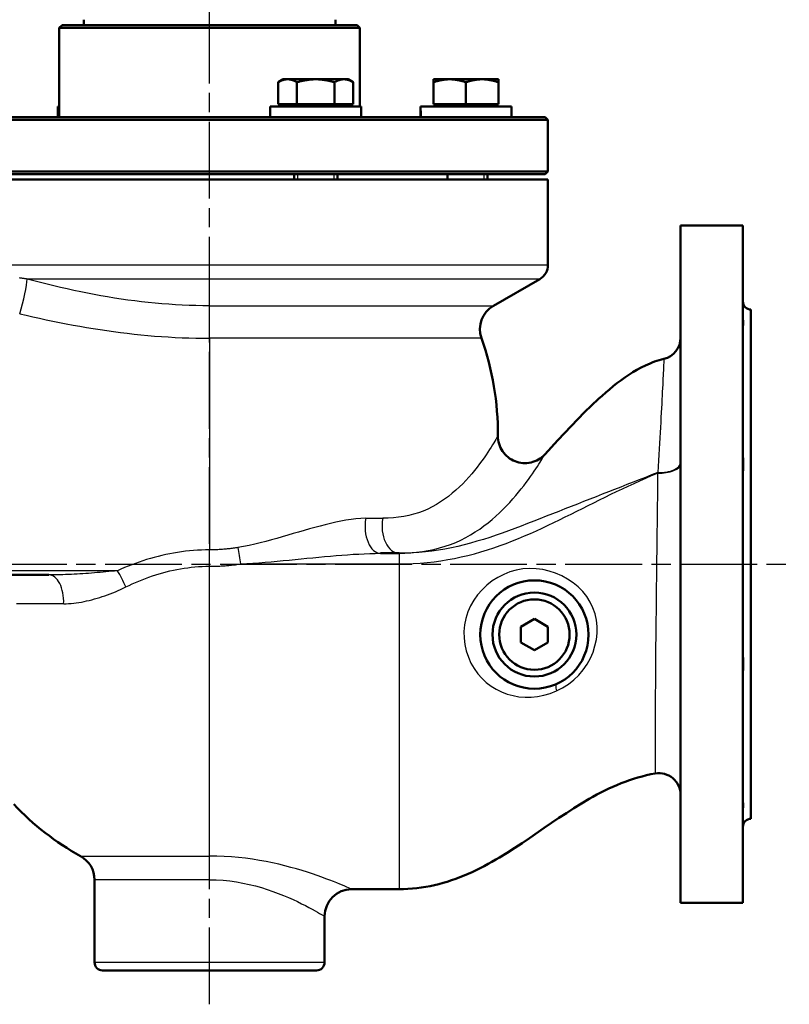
# Model space of a CAD drawing. Header units: millimetres. Extents: x 64 to 934, y 254 to 1349.
# Tile 3 of 6: x 296 to 580, y 751 to 1114. Entities that reach past the tile are written whole.
import ezdxf

# ---------------------------------------------------------------- set-up
doc = ezdxf.new("R2010")
doc.units = ezdxf.units.MM
doc.header["$LTSCALE"] = 5
doc.linetypes.add('CHAIN', pattern=[0.3543, 0.2362, -0.0295, 0.0591, -0.0295])
for name, color, linetype, lineweight in [('Arbeitsachse(DIN)', 7, 'CHAIN', 25), ('Gewinde(DIN)', 3, 'Continuous', 25), ('Mittellinie(DIN)', 4, 'CHAIN', 25), ('Sichtbare Kanten(DIN)', 7, 'Continuous', 50), ('Sichtbare tangentiale Kanten(DIN)', 3, 'Continuous', 25)]:
    doc.layers.add(name, color=color, linetype=linetype, lineweight=lineweight)

msp = doc.modelspace()

# ---------------------------------------------------------------- linework, layer by layer
at = {"layer": 'Arbeitsachse(DIN)', "linetype": 'CHAIN', "ltscale": 23.990969}
msp.add_line((157.65, 913.43), (580.4, 913.43), dxfattribs=at)
at = {"layer": 'Gewinde(DIN)'}
for p, q in [((398.67, 1057.43), (398.67, 1055.43)), ((412.26, 1055.43), (412.26, 1057.43)), ((454.14, 1057.43), (454.14, 1055.43)), ((467.73, 1055.43), (467.73, 1057.43))]:
    msp.add_line(p, q, dxfattribs=at)
at = {"layer": 'Mittellinie(DIN)', "linetype": 'CHAIN', "ltscale": 23.990969}
msp.add_line((366.24, 750.93), (366.24, 1349.33), dxfattribs=at)
at = {"layer": 'Sichtbare Kanten(DIN)'}
for p, q in [((311.74, 1112.43), (310.74, 1111.43)), ((311.74, 1112.43), (420.74, 1112.43)), ((319.74, 1112.43), (319.74, 1114.43)), ((412.74, 1112.43), (412.74, 1114.43)), ((420.74, 1112.43), (421.74, 1111.43)), ((421.74, 1111.43), (310.74, 1111.43)), ((310.74, 1111.43), (310.74, 1078.43)), ((421.74, 1111.43), (421.74, 1082.43)), ((393.46, 1092.43), (391.61, 1091.36)), ((391.61, 1083.23), (391.61, 1091.36)), ((395.07, 1092.43), (393.46, 1092.43)), ((405.46, 1092.43), (395.07, 1092.43)), ((398.53, 1083.23), (398.53, 1091.36)), ((415.86, 1092.43), (405.46, 1092.43)), ((412.39, 1083.23), (412.39, 1091.36)), ((417.46, 1092.43), (415.86, 1092.43)), ((417.46, 1092.43), (419.32, 1091.36)), ((419.32, 1083.23), (419.32, 1091.36)), ((454.94, 1092.43), (448.94, 1092.43)), ((448.94, 1091.36), (448.94, 1092.43)), ((448.94, 1083.23), (448.94, 1091.36)), ((466.94, 1092.43), (454.94, 1092.43)), ((460.94, 1083.23), (460.94, 1091.36)), ((472.94, 1092.43), (466.94, 1092.43)), ((472.94, 1092.43), (472.94, 1091.36)), ((472.94, 1083.23), (472.94, 1091.36)), ((310.74, 1082.43), (310.21, 1082.43)), ((310.21, 1082.43), (310.21, 1078.43)), ((422.26, 1082.43), (388.66, 1082.43)), ((388.66, 1082.43), (388.66, 1078.43)), ((398.53, 1083.23), (391.61, 1083.23)), ((394.22, 1083.23), (394.22, 1082.43)), ((412.39, 1083.23), (398.53, 1083.23)), ((419.32, 1083.23), (412.39, 1083.23)), ((416.71, 1083.23), (416.71, 1082.43)), ((422.26, 1082.43), (422.26, 1078.43)), ((444.14, 1081.04), (444.14, 1078.43)), ((477.74, 1082.43), (444.15, 1082.43)), ((460.94, 1083.23), (448.94, 1083.23)), ((449.69, 1083.23), (449.69, 1082.43)), ((472.94, 1083.23), (460.94, 1083.23)), ((472.18, 1083.23), (472.18, 1082.43)), ((477.74, 1082.43), (477.74, 1078.43)), ((491.24, 1077.43), (241.24, 1077.43)), ((242.24, 1078.43), (490.24, 1078.43)), ((490.24, 1078.43), (491.24, 1077.43)), ((491.24, 1058.43), (491.24, 1077.43)), ((241.24, 1058.43), (491.24, 1058.43)), ((490.24, 1057.43), (491.24, 1058.43)), ((491.24, 1055.43), (241.24, 1055.43)), ((490.24, 1057.43), (242.24, 1057.43)), ((397.46, 1057.43), (397.46, 1055.43)), ((413.46, 1057.43), (413.46, 1055.43)), ((454.14, 1055.43), (454.14, 1057.43)), ((468.94, 1057.43), (468.94, 1055.43)), ((491.24, 1055.43), (491.24, 1023.89)), ((540.24, 1038.43), (540.24, 788.43)), ((563.24, 1038.43), (540.24, 1038.43)), ((563.24, 1038.43), (563.24, 788.43)), ((471.11, 1008.81), (488.24, 1018.69)), ((566.24, 1007.43), (566.24, 819.43)), ((436.24, 917.43), (429.33, 917.43)), ((287.74, 909.43), (306.9, 909.43)), ((481.24, 890.31), (486.24, 893.2)), ((486.24, 893.2), (491.24, 890.31)), ((481.24, 884.54), (481.24, 890.31)), ((491.24, 890.31), (491.24, 884.54)), ((486.24, 881.65), (481.24, 884.54)), ((491.24, 884.54), (486.24, 881.65)), ((323.74, 766.43), (323.74, 796.9)), ((418.74, 793.43), (436.24, 793.43)), ((563.24, 788.43), (540.24, 788.43)), ((408.74, 766.43), (408.74, 783.43)), ((405.74, 763.43), (326.74, 763.43))]:
    msp.add_line(p, q, dxfattribs=at)
at = {"layer": 'Sichtbare Kanten(DIN)', "flags": 128}
for points in [[(395.07, 1092.43), (394.93, 1092.43), (394.79, 1092.42), (394.65, 1092.41), (394.52, 1092.4), (394.38, 1092.38), (394.24, 1092.36), (394.1, 1092.34), (393.96, 1092.31), (393.82, 1092.28), (393.68, 1092.24), (393.54, 1092.21), (393.4, 1092.16), (393.26, 1092.12), (393.12, 1092.07), (392.97, 1092.02), (392.83, 1091.96), (392.68, 1091.9), (392.53, 1091.83), (392.38, 1091.76), (392.23, 1091.69), (392.08, 1091.61), (391.92, 1091.53), (391.77, 1091.45), (391.61, 1091.36)], [(398.53, 1091.36), (398.38, 1091.45), (398.22, 1091.53), (398.06, 1091.61), (397.91, 1091.69), (397.76, 1091.76), (397.61, 1091.83), (397.46, 1091.9), (397.31, 1091.96), (397.17, 1092.02), (397.02, 1092.07), (396.88, 1092.12), (396.74, 1092.16), (396.6, 1092.21), (396.46, 1092.24), (396.32, 1092.28), (396.18, 1092.31), (396.04, 1092.34), (395.9, 1092.36), (395.76, 1092.38), (395.62, 1092.4), (395.49, 1092.41), (395.35, 1092.42), (395.21, 1092.43), (395.07, 1092.43)], [(405.46, 1092.43), (405.19, 1092.43), (404.91, 1092.42), (404.63, 1092.41), (404.36, 1092.4), (404.08, 1092.38), (403.8, 1092.36), (403.52, 1092.34), (403.25, 1092.31), (402.97, 1092.28), (402.69, 1092.24), (402.41, 1092.21), (402.13, 1092.16), (401.84, 1092.12), (401.56, 1092.07), (401.27, 1092.02), (400.98, 1091.96), (400.68, 1091.9), (400.39, 1091.83), (400.09, 1091.76), (399.78, 1091.69), (399.48, 1091.61), (399.17, 1091.53), (398.85, 1091.45), (398.53, 1091.36)], [(412.39, 1091.36), (412.07, 1091.45), (411.76, 1091.53), (411.45, 1091.61), (411.14, 1091.69), (410.84, 1091.76), (410.54, 1091.83), (410.24, 1091.9), (409.95, 1091.96), (409.66, 1092.02), (409.37, 1092.07), (409.08, 1092.12), (408.8, 1092.16), (408.52, 1092.21), (408.24, 1092.24), (407.96, 1092.28), (407.68, 1092.31), (407.4, 1092.34), (407.12, 1092.36), (406.85, 1092.38), (406.57, 1092.4), (406.29, 1092.41), (406.02, 1092.42), (405.74, 1092.43), (405.46, 1092.43)], [(415.86, 1092.43), (415.72, 1092.43), (415.58, 1092.42), (415.44, 1092.41), (415.3, 1092.4), (415.16, 1092.38), (415.02, 1092.36), (414.89, 1092.34), (414.75, 1092.31), (414.61, 1092.28), (414.47, 1092.24), (414.33, 1092.21), (414.19, 1092.16), (414.04, 1092.12), (413.9, 1092.07), (413.76, 1092.02), (413.61, 1091.96), (413.47, 1091.9), (413.32, 1091.83), (413.17, 1091.76), (413.02, 1091.69), (412.86, 1091.61), (412.71, 1091.53), (412.55, 1091.45), (412.39, 1091.36)], [(419.32, 1091.36), (419.16, 1091.45), (419, 1091.53), (418.85, 1091.61), (418.69, 1091.69), (418.54, 1091.76), (418.39, 1091.83), (418.25, 1091.9), (418.1, 1091.96), (417.95, 1092.02), (417.81, 1092.07), (417.67, 1092.12), (417.52, 1092.16), (417.38, 1092.21), (417.24, 1092.24), (417.1, 1092.28), (416.96, 1092.31), (416.82, 1092.34), (416.69, 1092.36), (416.55, 1092.38), (416.41, 1092.4), (416.27, 1092.41), (416.13, 1092.42), (415.99, 1092.43), (415.86, 1092.43)], [(454.94, 1092.43), (454.7, 1092.43), (454.46, 1092.42), (454.22, 1092.41), (453.98, 1092.4), (453.74, 1092.38), (453.5, 1092.36), (453.26, 1092.34), (453.02, 1092.31), (452.78, 1092.28), (452.53, 1092.24), (452.29, 1092.21), (452.05, 1092.16), (451.8, 1092.12), (451.55, 1092.07), (451.3, 1092.02), (451.05, 1091.96), (450.8, 1091.9), (450.54, 1091.83), (450.28, 1091.76), (450.02, 1091.69), (449.75, 1091.61), (449.48, 1091.53), (449.21, 1091.45), (448.94, 1091.36)], [(460.94, 1091.36), (460.66, 1091.45), (460.39, 1091.53), (460.12, 1091.61), (459.85, 1091.69), (459.59, 1091.76), (459.33, 1091.83), (459.08, 1091.9), (458.82, 1091.96), (458.57, 1092.02), (458.32, 1092.07), (458.07, 1092.12), (457.83, 1092.16), (457.58, 1092.21), (457.34, 1092.24), (457.1, 1092.28), (456.85, 1092.31), (456.61, 1092.34), (456.37, 1092.36), (456.13, 1092.38), (455.89, 1092.4), (455.66, 1092.41), (455.42, 1092.42), (455.18, 1092.43), (454.94, 1092.43)], [(466.94, 1092.43), (466.7, 1092.43), (466.46, 1092.42), (466.22, 1092.41), (465.98, 1092.4), (465.74, 1092.38), (465.5, 1092.36), (465.26, 1092.34), (465.02, 1092.31), (464.78, 1092.28), (464.53, 1092.24), (464.29, 1092.21), (464.05, 1092.16), (463.8, 1092.12), (463.55, 1092.07), (463.3, 1092.02), (463.05, 1091.96), (462.8, 1091.9), (462.54, 1091.83), (462.28, 1091.76), (462.02, 1091.69), (461.75, 1091.61), (461.48, 1091.53), (461.21, 1091.45), (460.94, 1091.36)], [(472.94, 1091.36), (472.66, 1091.45), (472.39, 1091.53), (472.12, 1091.61), (471.85, 1091.69), (471.59, 1091.76), (471.33, 1091.83), (471.08, 1091.9), (470.82, 1091.96), (470.57, 1092.02), (470.32, 1092.07), (470.07, 1092.12), (469.83, 1092.16), (469.58, 1092.21), (469.34, 1092.24), (469.1, 1092.28), (468.85, 1092.31), (468.61, 1092.34), (468.37, 1092.36), (468.13, 1092.38), (467.89, 1092.4), (467.66, 1092.41), (467.42, 1092.42), (467.18, 1092.43), (466.94, 1092.43)], [(563.24, 1004.48), (563.24, 1004.24), (563.25, 1004.01), (563.27, 1003.78), (563.29, 1003.56), (563.31, 1003.34), (563.33, 1003.13), (563.35, 1002.93), (563.37, 1002.74), (563.39, 1002.57), (563.4, 1002.4), (563.41, 1002.25), (563.41, 1002.11), (563.41, 1001.98), (563.4, 1001.87), (563.39, 1001.77), (563.37, 1001.68), (563.35, 1001.61), (563.33, 1001.55), (563.31, 1001.5), (563.29, 1001.46), (563.27, 1001.44), (563.25, 1001.43), (563.24, 1001.44), (563.24, 1001.45)], [(490.09, 953.94), (494.92, 959.18), (497.35, 961.8), (499.79, 964.39), (502.26, 966.96), (504.77, 969.5), (507.32, 971.99), (509.92, 974.43), (511.24, 975.62), (512.58, 976.8), (513.94, 977.96), (515.32, 979.09), (516.72, 980.19), (518.15, 981.26), (519.6, 982.3), (521.08, 983.3), (522.59, 984.26), (524.13, 985.17), (525.71, 986.03), (527.33, 986.82), (528.14, 987.19), (528.97, 987.54), (529.8, 987.87), (530.64, 988.18), (531.49, 988.47), (532.34, 988.74), (533.2, 988.98), (534.06, 989.2)], [(472.74, 960.77), (472.76, 960.02), (472.84, 959.27), (472.98, 958.53), (473.17, 957.8), (473.41, 957.1), (473.71, 956.41), (474.06, 955.74), (474.45, 955.1), (474.9, 954.5), (475.39, 953.93), (475.92, 953.39), (476.49, 952.9), (477.09, 952.45), (477.72, 952.05), (478.39, 951.7), (479.08, 951.4), (479.78, 951.15), (480.51, 950.96), (481.25, 950.82), (482, 950.74), (482.75, 950.71), (483.49, 950.74), (484.24, 950.82), (484.98, 950.96), (485.71, 951.16), (486.41, 951.41), (487.1, 951.71), (487.76, 952.06), (488.4, 952.47), (489, 952.91), (489.57, 953.4), (490.09, 953.94)], [(563.24, 954.18), (563.24, 953.85), (563.25, 953.52), (563.27, 953.19), (563.29, 952.85), (563.31, 952.51), (563.33, 952.16), (563.35, 951.82), (563.37, 951.48), (563.39, 951.14), (563.4, 950.8), (563.41, 950.47), (563.41, 950.14), (563.41, 949.82), (563.4, 949.51), (563.39, 949.2), (563.37, 948.9), (563.35, 948.61), (563.33, 948.32), (563.31, 948.05), (563.29, 947.79), (563.27, 947.54), (563.25, 947.3), (563.24, 947.07), (563.24, 946.86)], [(563.24, 880), (563.24, 879.78), (563.25, 879.55), (563.27, 879.3), (563.29, 879.05), (563.31, 878.78), (563.33, 878.5), (563.35, 878.21), (563.37, 877.92), (563.39, 877.62), (563.4, 877.31), (563.41, 876.99), (563.41, 876.67), (563.41, 876.34), (563.4, 876.01), (563.39, 875.68), (563.37, 875.34), (563.35, 875), (563.33, 874.66), (563.31, 874.32), (563.29, 873.99), (563.27, 873.65), (563.25, 873.32), (563.24, 873), (563.24, 872.68)], [(530.89, 836.13), (529.28, 835.83), (527.67, 835.48), (526.07, 835.09), (524.48, 834.65), (522.9, 834.18), (521.34, 833.66), (519.78, 833.1), (518.24, 832.51), (516.72, 831.89), (515.21, 831.23), (513.71, 830.55), (512.23, 829.83), (510.77, 829.09), (509.31, 828.33), (507.87, 827.54), (506.44, 826.74), (503.61, 825.07), (500.81, 823.33), (498.05, 821.55), (495.31, 819.73), (489.87, 816.03), (484.45, 812.31), (481.72, 810.47), (478.97, 808.66), (476.2, 806.89), (473.4, 805.18), (471.99, 804.35), (470.57, 803.53), (469.13, 802.74), (467.68, 801.96), (466.23, 801.21), (464.75, 800.48), (463.27, 799.77), (461.76, 799.1), (460.25, 798.45), (458.72, 797.83), (457.18, 797.25), (455.63, 796.71), (454.07, 796.2), (452.5, 795.73), (450.91, 795.3), (449.31, 794.91), (447.7, 794.57), (446.08, 794.27), (444.45, 794.02), (442.81, 793.81), (441.17, 793.64), (439.53, 793.52), (437.88, 793.45), (436.24, 793.43)], [(563.24, 825.4), (563.24, 825.42), (563.25, 825.42), (563.27, 825.41), (563.29, 825.39), (563.31, 825.35), (563.33, 825.3), (563.35, 825.24), (563.37, 825.16), (563.39, 825.07), (563.4, 824.97), (563.41, 824.85), (563.41, 824.72), (563.41, 824.58), (563.4, 824.43), (563.39, 824.27), (563.37, 824.09), (563.35, 823.9), (563.33, 823.7), (563.31, 823.5), (563.29, 823.29), (563.27, 823.07), (563.25, 822.84), (563.24, 822.61), (563.24, 822.37)]]:
    msp.add_lwpolyline(points, dxfattribs=at)
at = {"layer": 'Sichtbare Kanten(DIN)'}
for radius in [20, 15.5, 13]:
    msp.add_circle((486.24, 887.43), radius, dxfattribs=at)
for centre, radius, start, end in [((485.24, 1023.89), 6, 300, 0), ((476.11, 1000.15), 10, 120, 199.4129), ((566.24, 1010.43), 3, 180, 270), ((366.24, 961.43), 106.5, 359.646, 19.4129), ((532.24, 996.98), 8, 283.1744, 0), ((532.24, 828.25), 8, 0, 99.6893), ((366.24, 892.43), 99, 223.1065, 241.2067), ((566.24, 816.43), 3, 90, 180), ((313.74, 796.9), 10, 0, 61.2067), ((418.74, 783.43), 10, 90, 180), ((326.74, 766.43), 3, 180, 270), ((405.74, 766.43), 3, 270, 0)]:
    msp.add_arc(centre, radius, start, end, dxfattribs=at)
for centre, start_param, end_param in [((460.94, 1081.04), 1.523159, 1.660763), ((460.94, 1083.81), 1.618433, 1.756953)]:
    msp.add_ellipse(centre, major_axis=(0, 29.1), ratio=0.57735, start_param=start_param, end_param=end_param, dxfattribs=at)
at = {"layer": 'Sichtbare tangentiale Kanten(DIN)'}
for p, q in [((241.24, 1023.89), (491.24, 1023.89)), ((488.24, 1018.69), (298.86, 1018.69)), ((366.24, 996.82), (366.24, 1008.81)), ((366.24, 1008.81), (471.11, 1008.81)), ((366.24, 996.82), (366.24, 918.68)), ((466.68, 996.82), (366.24, 996.82)), ((423.91, 930.35), (430.23, 930.35)), ((366.24, 912.63), (366.24, 918.68)), ((436.24, 917.43), (436.24, 913.49)), ((366.24, 805.67), (366.24, 912.63)), ((377.67, 913.49), (436.24, 913.49)), ((436.24, 913.49), (436.24, 793.43)), ((332.19, 911.01), (287.74, 911.01)), ((312.35, 898.78), (294.94, 898.78)), ((318.55, 805.67), (366.24, 805.67)), ((366.24, 796.9), (366.24, 805.67)), ((366.24, 796.9), (323.74, 796.9)), ((323.74, 766.43), (408.74, 766.43))]:
    msp.add_line(p, q, dxfattribs=at)
at = {"layer": 'Sichtbare tangentiale Kanten(DIN)', "flags": 128}
for points in [[(298.86, 1018.69), (298.57, 1018.73), (298.28, 1018.77), (297.99, 1018.8), (297.7, 1018.84), (297.41, 1018.88), (297.13, 1018.92), (296.84, 1018.96), (296.56, 1019), (296.27, 1019.05), (295.99, 1019.09)], [(366.24, 1008.81), (363.72, 1008.82), (361.21, 1008.87), (358.69, 1008.95), (356.18, 1009.05), (353.66, 1009.19), (351.15, 1009.35), (348.63, 1009.55), (346.12, 1009.77), (343.61, 1010.02), (341.1, 1010.3), (338.59, 1010.61), (336.09, 1010.94), (333.59, 1011.3), (331.09, 1011.68), (328.59, 1012.09), (326.1, 1012.53), (323.61, 1012.99), (321.12, 1013.46), (318.64, 1013.97), (316.15, 1014.49), (313.67, 1015.03), (311.2, 1015.6), (308.72, 1016.18), (306.25, 1016.78), (303.79, 1017.4), (301.32, 1018.04), (298.86, 1018.69)], [(296.1, 1005.86), (298.54, 1005.29), (301, 1004.72), (303.45, 1004.18), (305.91, 1003.64), (308.38, 1003.13), (310.85, 1002.63), (313.33, 1002.14), (315.81, 1001.67), (318.3, 1001.23), (320.79, 1000.8), (323.28, 1000.39), (325.78, 1000), (328.28, 999.63), (330.79, 999.28), (333.3, 998.95), (335.82, 998.64), (338.34, 998.36), (340.87, 998.09), (343.39, 997.86), (345.93, 997.64), (348.46, 997.45), (351, 997.29), (353.54, 997.15), (356.08, 997.03), (358.62, 996.94), (361.16, 996.88), (363.7, 996.84), (366.24, 996.82)], [(534.06, 989.2), (534.06, 989.15), (534.05, 989.02), (534.04, 988.81), (534.03, 988.51), (534.01, 988.12), (533.99, 987.65), (533.97, 987.09), (533.94, 986.45), (533.91, 985.73), (533.87, 984.92), (533.83, 984.03), (533.78, 983.07), (533.73, 982.02), (533.68, 980.9), (533.62, 979.7), (533.56, 978.43), (533.49, 977.09), (533.42, 975.68), (533.35, 974.2), (533.27, 972.65), (533.18, 971.03), (533.09, 969.35), (533, 967.6), (532.9, 965.8), (532.8, 963.93), (532.69, 962.01), (532.58, 960.04), (532.47, 958.02), (532.35, 955.94), (532.23, 953.82), (532.1, 951.66), (531.97, 949.46), (531.84, 947.22)], [(472.74, 960.77), (472.7, 960.72), (472.61, 960.55), (472.46, 960.29), (472.24, 959.92), (471.96, 959.45), (471.63, 958.88), (471.23, 958.22), (470.78, 957.47), (470.26, 956.65), (469.7, 955.75), (469.07, 954.79), (468.39, 953.77), (467.65, 952.7), (466.85, 951.58), (466, 950.43), (465.1, 949.24), (464.14, 948.03), (463.12, 946.81), (462.05, 945.57), (460.93, 944.34), (459.75, 943.12), (458.52, 941.91), (457.24, 940.72), (455.91, 939.57), (454.52, 938.45), (453.08, 937.38), (451.6, 936.37), (450.06, 935.41), (448.47, 934.53), (446.83, 933.72), (445.14, 933.01), (443.4, 932.38), (441.62, 931.83), (439.8, 931.38), (437.95, 931), (436.06, 930.71), (434.14, 930.51), (432.2, 930.39), (430.23, 930.35)], [(436.24, 917.43), (438.4, 917.47), (440.57, 917.59), (442.73, 917.79), (444.88, 918.07), (447.01, 918.44), (449.12, 918.88), (451.2, 919.41), (453.24, 920.01), (455.24, 920.7), (457.19, 921.47), (459.07, 922.32), (460.9, 923.25), (462.67, 924.25), (464.38, 925.3), (466.02, 926.39), (467.61, 927.53), (469.14, 928.71), (470.62, 929.92), (472.04, 931.15), (473.4, 932.4), (474.7, 933.67), (475.95, 934.94), (477.14, 936.22), (478.28, 937.48), (479.37, 938.74), (480.4, 939.98), (481.38, 941.2), (482.31, 942.39), (483.18, 943.54), (484, 944.66), (484.78, 945.74), (485.5, 946.76), (486.16, 947.74), (486.78, 948.66), (487.35, 949.52), (487.86, 950.32), (488.32, 951.05), (488.73, 951.7), (489.09, 952.28), (489.39, 952.77), (489.64, 953.18), (489.83, 953.51), (489.98, 953.74), (490.06, 953.88), (490.09, 953.94)], [(531.84, 947.22), (529.55, 946.34), (527.26, 945.46), (524.98, 944.57), (522.69, 943.68), (520.41, 942.79), (518.13, 941.89), (515.86, 941), (513.58, 940.1), (511.29, 939.2), (509.01, 938.31), (506.72, 937.41), (504.42, 936.51), (502.13, 935.61), (499.82, 934.71), (497.52, 933.81), (495.21, 932.91), (492.9, 932), (490.59, 931.09), (488.29, 930.18), (485.98, 929.28), (483.67, 928.37), (481.36, 927.48), (479.04, 926.6), (476.72, 925.74), (474.39, 924.9), (472.06, 924.09), (469.72, 923.31), (467.38, 922.56), (465.03, 921.85), (462.68, 921.19), (460.32, 920.56), (457.95, 919.99), (455.57, 919.47), (453.19, 919.01), (450.79, 918.6), (448.38, 918.25), (445.96, 917.96), (443.53, 917.73), (441.1, 917.56), (438.67, 917.46), (436.24, 917.43)], [(436.24, 913.49), (438.84, 913.52), (441.44, 913.63), (444.04, 913.79), (446.61, 914.02), (449.18, 914.32), (451.72, 914.67), (454.24, 915.08), (456.74, 915.55), (459.21, 916.08), (461.66, 916.66), (464.08, 917.29), (466.48, 917.96), (468.85, 918.69), (471.2, 919.45), (473.53, 920.26), (475.83, 921.1), (478.11, 921.98), (480.36, 922.89), (482.59, 923.82), (484.8, 924.78), (486.98, 925.76), (489.15, 926.76), (491.29, 927.77), (493.42, 928.79), (495.55, 929.82), (497.66, 930.87), (499.77, 931.91), (501.87, 932.96), (503.97, 934.01), (506.07, 935.06), (508.17, 936.11), (510.27, 937.15), (512.38, 938.19), (514.49, 939.22), (516.61, 940.24), (518.74, 941.25), (520.88, 942.25), (523.03, 943.24), (525.19, 944.22), (527.36, 945.18), (529.54, 946.12), (531.74, 947.04)], [(531.74, 947.04), (531.72, 944.77), (531.7, 942.47), (531.68, 940.13), (531.65, 937.77), (531.63, 935.38), (531.6, 932.96), (531.57, 930.52), (531.54, 928.06), (531.51, 925.58), (531.48, 923.1), (531.45, 920.6), (531.42, 918.09), (531.39, 915.57), (531.36, 913.06), (531.33, 910.54), (531.3, 908.03), (531.27, 905.52), (531.24, 903.02), (531.21, 900.53), (531.18, 898.06), (531.16, 895.6), (531.13, 893.16), (531.1, 890.75), (531.08, 888.36), (531.05, 885.99), (531.03, 883.66), (531.01, 881.35), (530.99, 879.08), (530.97, 876.84), (530.96, 874.64), (530.94, 872.47), (530.92, 870.35), (530.91, 868.28), (530.9, 866.25), (530.89, 864.27), (530.88, 862.34), (530.87, 860.47), (530.86, 858.65), (530.86, 856.89), (530.85, 855.19), (530.85, 853.56), (530.85, 851.99), (530.85, 850.48), (530.85, 849.05), (530.85, 847.69), (530.85, 846.4), (530.85, 845.18), (530.86, 844.03), (530.86, 842.96), (530.86, 841.96), (530.87, 841.04), (530.87, 840.2), (530.87, 839.43), (530.88, 838.74), (530.88, 838.13), (530.88, 837.6), (530.89, 837.15), (530.89, 836.78), (530.89, 836.5), (530.89, 836.3), (530.89, 836.17), (530.89, 836.13)], [(531.84, 947.22), (531.84, 947.21), (531.83, 947.2), (531.83, 947.2), (531.82, 947.19), (531.82, 947.18), (531.81, 947.17), (531.81, 947.17), (531.81, 947.16), (531.8, 947.15), (531.8, 947.14), (531.79, 947.14), (531.79, 947.13), (531.78, 947.12), (531.78, 947.11), (531.78, 947.11), (531.77, 947.1), (531.77, 947.09), (531.76, 947.08), (531.76, 947.08), (531.76, 947.07), (531.75, 947.06), (531.75, 947.05), (531.74, 947.05), (531.74, 947.04)], [(423.91, 930.35), (422.14, 930.3), (420.33, 930.15), (418.49, 929.93), (416.62, 929.65), (414.73, 929.3), (412.83, 928.91), (410.91, 928.47), (408.98, 928), (407.04, 927.49), (405.08, 926.96), (403.11, 926.41), (401.13, 925.85), (399.14, 925.27), (397.14, 924.68), (395.13, 924.1), (393.12, 923.51), (391.1, 922.94), (389.07, 922.37), (387.03, 921.82), (384.98, 921.3), (382.92, 920.8), (380.85, 920.34), (378.78, 919.92), (376.69, 919.55)], [(366.24, 918.68), (364.75, 918.67), (363.26, 918.63), (361.78, 918.55), (360.29, 918.45), (358.82, 918.32), (357.35, 918.16), (355.88, 917.97), (354.42, 917.76), (352.96, 917.52), (351.51, 917.25), (350.07, 916.95), (348.63, 916.63), (347.21, 916.29), (345.78, 915.91), (344.37, 915.52), (342.97, 915.1), (341.58, 914.66), (340.2, 914.19), (338.83, 913.71), (337.48, 913.2), (336.14, 912.68), (334.81, 912.14), (333.49, 911.58), (332.19, 911.01)], [(376.69, 919.55), (376.26, 919.48), (375.83, 919.41), (375.4, 919.35), (374.97, 919.29), (374.53, 919.23), (374.1, 919.18), (373.67, 919.12), (373.23, 919.07), (372.8, 919.03), (372.37, 918.98), (371.93, 918.94), (371.49, 918.9), (371.06, 918.87), (370.62, 918.84), (370.18, 918.81), (369.75, 918.78), (369.31, 918.76), (368.87, 918.74), (368.43, 918.72), (367.99, 918.71), (367.55, 918.7), (367.12, 918.69), (366.68, 918.69), (366.24, 918.69)], [(377.67, 913.49), (379.95, 913.63), (382.22, 913.78), (384.49, 913.95), (386.74, 914.13), (388.98, 914.32), (391.21, 914.52), (393.43, 914.73), (395.64, 914.94), (397.85, 915.15), (400.04, 915.36), (402.23, 915.58), (404.41, 915.79), (406.57, 915.99), (408.73, 916.19), (410.87, 916.39), (412.99, 916.57), (415.11, 916.74), (417.2, 916.9), (419.29, 917.05), (421.35, 917.17), (423.4, 917.28), (425.41, 917.36), (427.39, 917.41), (429.33, 917.43)], [(335.32, 905), (336.5, 905.57), (337.69, 906.13), (338.9, 906.67), (340.12, 907.19), (341.35, 907.69), (342.59, 908.17), (343.84, 908.63), (345.11, 909.07), (346.38, 909.48), (347.66, 909.88), (348.95, 910.25), (350.25, 910.59), (351.55, 910.91), (352.86, 911.2), (354.18, 911.47), (355.5, 911.71), (356.83, 911.92), (358.16, 912.11), (359.5, 912.27), (360.84, 912.4), (362.19, 912.5), (363.53, 912.57), (364.88, 912.62), (366.24, 912.63)], [(366.24, 912.63), (366.72, 912.63), (367.2, 912.64), (367.68, 912.64), (368.16, 912.66), (368.64, 912.67), (369.12, 912.69), (369.6, 912.7), (370.08, 912.73), (370.55, 912.75), (371.03, 912.78), (371.51, 912.81), (371.99, 912.85), (372.46, 912.89), (372.94, 912.93), (373.42, 912.97), (373.89, 913.02), (374.37, 913.07), (374.84, 913.12), (375.31, 913.17), (375.79, 913.23), (376.26, 913.29), (376.73, 913.36), (377.2, 913.42), (377.67, 913.49)], [(332.19, 911.01), (331.14, 910.89), (330.08, 910.78), (329.02, 910.67), (327.96, 910.56), (326.89, 910.46), (325.83, 910.37), (324.76, 910.28), (323.69, 910.19), (322.62, 910.1), (321.56, 910.03), (320.49, 909.95), (319.43, 909.88), (318.37, 909.81), (317.31, 909.75), (316.25, 909.69), (315.19, 909.64), (314.13, 909.59), (313.08, 909.55), (312.04, 909.51), (311, 909.48), (309.96, 909.46), (308.93, 909.44), (307.91, 909.43), (306.9, 909.43)], [(494.36, 866.6), (496.61, 867.75), (498.79, 869.13), (500.83, 870.72), (502.67, 872.49), (504.3, 874.42), (505.72, 876.48), (506.92, 878.66), (507.89, 880.92), (508.62, 883.24), (509.13, 885.61), (509.38, 888), (509.39, 890.39), (509.15, 892.74), (508.65, 895.05), (507.88, 897.29), (506.85, 899.43), (505.57, 901.43), (504.07, 903.29), (502.38, 905), (500.51, 906.55), (498.49, 907.91), (496.34, 909.09), (494.08, 910.08), (491.73, 910.85), (489.33, 911.41), (486.88, 911.74), (484.43, 911.82), (481.97, 911.66), (479.55, 911.23), (477.18, 910.56), (474.9, 909.66), (472.7, 908.53), (470.62, 907.21), (468.68, 905.69), (466.89, 904), (465.27, 902.15), (463.84, 900.15), (462.62, 898.02), (461.63, 895.77), (460.89, 893.42), (460.42, 891), (460.21, 888.57), (460.27, 886.13), (460.56, 883.73), (461.09, 881.38), (461.84, 879.11), (462.8, 876.93), (463.95, 874.89), (465.29, 872.99), (466.81, 871.27), (468.47, 869.73), (470.25, 868.38), (472.14, 867.22), (474.13, 866.25), (476.2, 865.46), (478.34, 864.88), (480.54, 864.49), (482.78, 864.3), (485.06, 864.32), (487.38, 864.55), (489.72, 865.01), (492.05, 865.69), (494.36, 866.6)], [(312.35, 898.78), (313.26, 898.8), (314.19, 898.84), (315.12, 898.91), (316.06, 899.01), (317.01, 899.13), (317.96, 899.27), (318.91, 899.44), (319.87, 899.62), (320.83, 899.83), (321.79, 900.06), (322.76, 900.3), (323.72, 900.56), (324.69, 900.84), (325.66, 901.14), (326.62, 901.45), (327.59, 901.78), (328.56, 902.13), (329.53, 902.49), (330.5, 902.87), (331.47, 903.26), (332.44, 903.67), (333.4, 904.1), (334.36, 904.54), (335.32, 905)], [(418.66, 793.51), (418.6, 793.53), (418.41, 793.61), (418.08, 793.74), (417.61, 793.93), (417.01, 794.18), (416.27, 794.49), (415.4, 794.85), (414.4, 795.27), (413.27, 795.72), (412.03, 796.22), (410.68, 796.74), (409.22, 797.3), (407.66, 797.87), (405.99, 798.46), (404.22, 799.06), (402.37, 799.67), (400.42, 800.28), (398.39, 800.88), (396.28, 801.48), (394.09, 802.05), (391.82, 802.61), (389.49, 803.13), (387.09, 803.62), (384.63, 804.07), (382.11, 804.48), (379.55, 804.83), (376.94, 805.12), (374.3, 805.36), (371.62, 805.53), (368.93, 805.63), (366.24, 805.67)], [(366.24, 796.9), (368.74, 796.85), (371.24, 796.7), (373.72, 796.46), (376.16, 796.12), (378.55, 795.7), (380.9, 795.2), (383.19, 794.63), (385.41, 794.01), (387.57, 793.33), (389.65, 792.62), (391.64, 791.88), (393.55, 791.12), (395.37, 790.35), (397.1, 789.58), (398.72, 788.83), (400.25, 788.08), (401.66, 787.37), (402.96, 786.69), (404.14, 786.05), (405.19, 785.47), (406.12, 784.95), (406.91, 784.5), (407.55, 784.13), (408.05, 783.85), (408.4, 783.66), (408.61, 783.55), (408.67, 783.52)]]:
    msp.add_lwpolyline(points, dxfattribs=at)
at = {"layer": 'Sichtbare tangentiale Kanten(DIN)'}
for centre, major_axis, ratio, start_param, end_param in [((296.1, 1010.03), (-2.53, -9.68), 0.115231, 1.155245, 2.708559), ((532.24, 950.56), (8, 0), 0.441362, 4.649977, 6.283185), ((532.24, 950.93), (8, 0), 0.464994, 4.662561, 6.283185), ((429.33, 927.43), (0, -10), 0.566187, 4.416233, 6.283185), ((436.24, 927.43), (0, -10), 0.628207, 4.416233, 6.283185), ((377.67, 915.62), (1.63, -9.87), 0.035568, 4.296552, 4.923867), ((306.9, 899.43), (0, 10), 0.545492, 4.648125, 6.283185), ((332.19, 906.27), (4.42, -8.97), 0.231371, 1.31593, 2.009274), ((496.49, 864.63), (-2.05, 4.56), 0.268855, 0, 1.005953)]:
    msp.add_ellipse(centre, major_axis=major_axis, ratio=ratio, start_param=start_param, end_param=end_param, dxfattribs=at)

doc.saveas('drawing.dxf')
